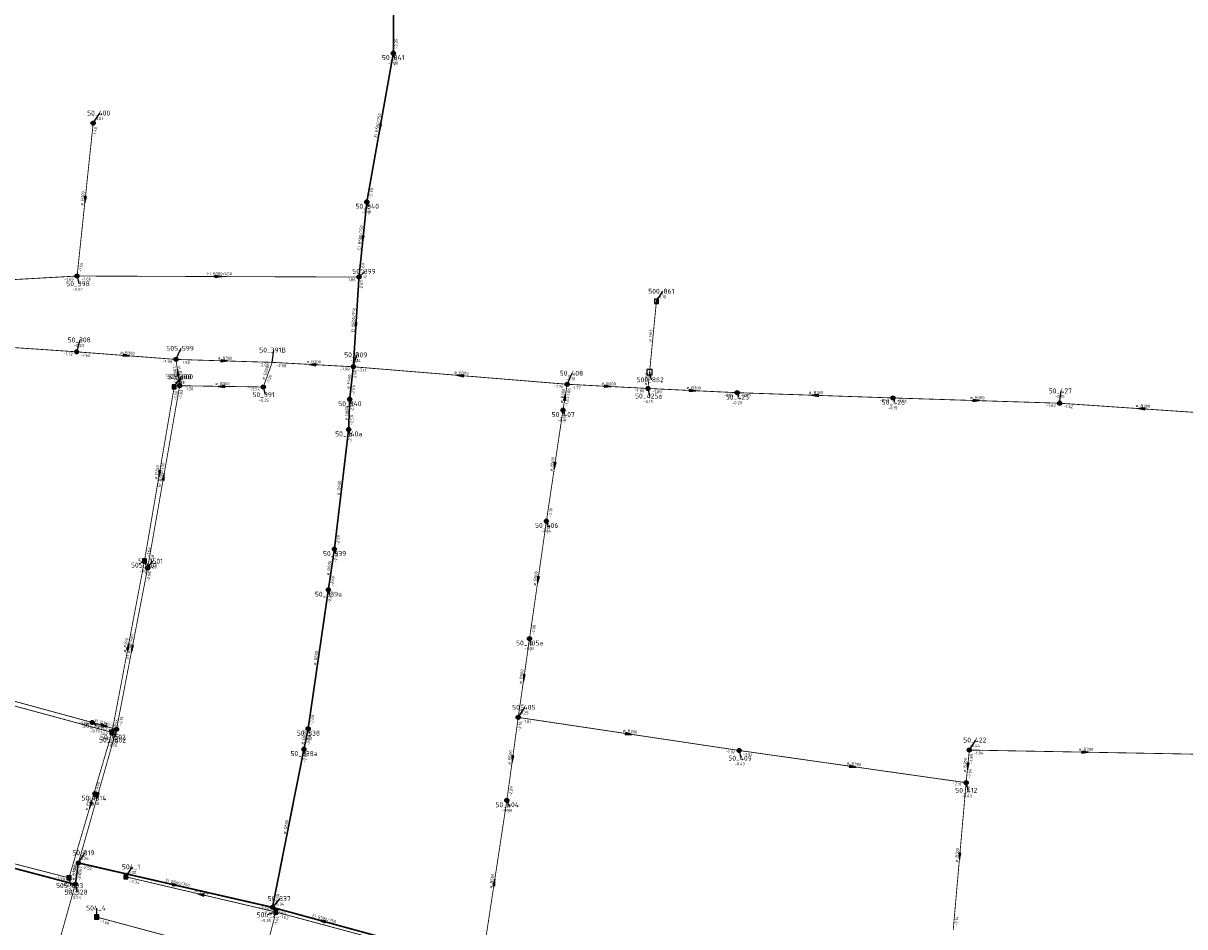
# Model space of a CAD drawing. Header units: metres. Extents: x 249000 to 255300, y 590580 to 596000.
# Tile 43 of 61: x 253554 to 253907, y 593480 to 593754. Entities that reach past the tile are written whole.
import ezdxf
from ezdxf.enums import TextEntityAlignment as Align
from ezdxf.lldxf.tags import DXFTag

# ---------------------------------------------------------------- set-up
doc = ezdxf.new("R2010")
doc.units = ezdxf.units.M
doc.header["$MEASUREMENT"] = 0
doc.linetypes.add('RI-GWA', pattern=[18.45, 6, -1.8, 1.75, -1.8, 1.75, -1.8, 1.75, -1.8])
doc.linetypes.add('RI-HWA', pattern=[7.4, 5, -2.4])
doc.layers.get('0').update_dxf_attribs({"linetype": 'CONTINUOUS'})
for name, color, linetype, lineweight in [('B-WE-RI-DRUK-G', 210, 'RI-PERS', 18), ('B-WE-RI-GWA_HOOFDRIOOL-G', 1, 'RI-GWA', 18), ('B-WE-RI-GWA_TRANSPORTLEIDING-G', 30, 'RI-GWA', 18), ('B-WE-RI-HWA_TRANSPORTLEIDING-G', 150, 'RI-HWA', 18)]:
    doc.layers.add(name, color=color, linetype=linetype, lineweight=lineweight)
for name, color, linetype in [('RIO-AFMETINGEN', 8, 'CONTINUOUS'), ('RIO-AFSCHOT', 7, 'CONTINUOUS'), ('RIO-BOK', 8, 'CONTINUOUS'), ('RIO-KNOOP', 7, 'CONTINUOUS'), ('RIO-KNOOPNAAM', 170, 'CONTINUOUS'), ('RIO-LEADER', 253, 'CONTINUOUS'), ('RIO-MAAIVELD', 104, 'CONTINUOUS')]:
    doc.layers.add(name, color=color, linetype=linetype)
doc.styles.add('RIO-TXT', font='isocp.shx')
tags = doc.linetypes.add('RI-PERS', pattern='A,7,-2,["P",Standard,S=1.8,R=0,X=-0.5,Y=-0.9],-2,7,-2,[102,NLCS.SHX,S=1,R=180,X=0,Y=0],-2', length=22).pattern_tags.tags
tags[6] = DXFTag(74, 10)

# ---------------------------------------------------------------- blocks, each defined once
blk = doc.blocks.new('K_PUN')
blk.add_lwpolyline([(0.5, 0.5), (-0.5, 0.5), (-0.5, -0.5), (0.5, -0.5)], close=True)
blk.add_solid([(-0.5, -0.5), (0.5, 0.5), (0.5, -0.5)])
at = {"style": 'RIO-TXT', "flags": 1}
blk.add_attdef('RIOLERINGSGEBIED', text='', height=1, dxfattribs=at).set_placement((0, 0), align=Align.CENTER)
blk.add_attdef('KNOOPNAAM', text='', height=1, dxfattribs=at).set_placement((0, 0), align=Align.TOP_CENTER)
blk = doc.blocks.new('K_DIV')
for p, q in [((-0.65, 0.65), (-0.65, -0.65)), ((0.65, 0.65), (-0.65, 0.65)), ((0.65, -0.65), (0.65, 0.65)), ((-0.65, -0.65), (0.65, -0.65))]:
    blk.add_line(p, q)
at = {"style": 'RIO-TXT', "flags": 1}
blk.add_attdef('RIOLERINGSGEBIED', text='', height=1, dxfattribs=at).set_placement((0, 0), align=Align.CENTER)
blk.add_attdef('KNOOPNAAM', text='', height=1, dxfattribs=at).set_placement((0, 0), align=Align.TOP_CENTER)
blk = doc.blocks.new('K_IPR')
blk.add_lwpolyline([(-0.5, -0.5), (0.5, -0.5), (0.5, 0.5), (-0.5, 0.5)], close=True)
blk.add_solid([(-0.5, 0.5), (0.5, 0.5), (-0.5, -0.5), (0.5, -0.5)])
at = {"style": 'RIO-TXT', "flags": 1}
blk.add_attdef('RIOLERINGSGEBIED', text='', height=1, dxfattribs=at).set_placement((0, 0), align=Align.CENTER)
blk.add_attdef('KNOOPNAAM', text='', height=1, dxfattribs=at).set_placement((0, 0), align=Align.TOP_CENTER)
blk = doc.blocks.new('K_IPG')
blk.add_circle((0, 0), 0.5)
for points in [[(0, 0), (-0.5, 0), (-0.433013, 0.25)], [(0, 0), (-0.433013, -0.25), (-0.5, 0)], [(0, 0), (-0.433013, 0.25), (-0.25, 0.433013)], [(0, 0), (-0.25, -0.433013), (-0.433013, -0.25)], [(0, 0), (-0.25, 0.433013), (0, 0.5)], [(0, 0), (0, -0.5), (-0.25, -0.433013)], [(0, 0), (0, 0.5), (0.25, 0.433013)], [(0, 0), (0.25, 0.433013), (0.433013, 0.25)], [(0, 0), (0.433013, 0.25), (0.5, 0)], [(0, 0), (0.5, 0), (0.433013, -0.25)], [(0, 0), (0.433013, -0.25), (0.25, -0.433013)], [(0, 0), (0.25, -0.433013), (0, -0.5)]]:
    blk.add_solid(points)
at = {"style": 'RIO-TXT', "flags": 1}
blk.add_attdef('RIOLERINGSGEBIED', text='', height=1, dxfattribs=at).set_placement((0, 0), align=Align.CENTER)
blk.add_attdef('KNOOPNAAM', text='', height=1, dxfattribs=at).set_placement((0, 0), align=Align.TOP_CENTER)
blk = doc.blocks.new('K_FIC')
blk.add_circle((0, 0), 0.0625)
at = {"style": 'RIO-TXT', "flags": 1}
blk.add_attdef('RIOLERINGSGEBIED', text='', height=1, dxfattribs=at).set_placement((0, 0), align=Align.CENTER)
blk.add_attdef('KNOOPNAAM', text='', height=1, dxfattribs=at).set_placement((0, 0), align=Align.TOP_CENTER)
blk = doc.blocks.new('L_VHR')
blk.add_lwpolyline([(-0.5, 0), (0.5, 0), (-0.5, 0.15), (-0.5, -0.15), (0.5, 0)])

msp = doc.modelspace()

# ---------------------------------------------------------------- linework, layer by layer
at = {"layer": 'B-WE-RI-DRUK-G', "const_width": 0.25}
for points in [[(253746.144, 593669.888), (253744.064, 593648.384)], [(253744.064, 593648.384), (253743.584, 593643.392)]]:
    msp.add_lwpolyline(points, dxfattribs=at)
at = {"layer": 'B-WE-RI-GWA_HOOFDRIOOL-G'}
for points in [[(253629.472, 593485.696, 0.5, 0.5, 0), (253639.024, 593533.76, 0.5, 0.5, 0), (253640.304, 593539.968, 0.5, 0.5, 0), (253646.448, 593582.208, 0.5, 0.5, 0), (253648.288, 593594.56, 0.5, 0.5, 0), (253652.608, 593630.912, 0.5, 0.5, 0), (253652.928, 593640.128, 0.5, 0.5, 0), (253654.032, 593649.984, 0.5, 0.5, 0), (253655.76, 593677.248, 0.5, 0.5, 0), (253658.144, 593700.096, 0.5, 0.5, 0), (253666.192, 593745.28, 0.5, 0.5, 0), (253666.624, 593793.6, 0.5, 0.5, 0), (253673.952, 593844.608, 0, 0, 0)], [(253693.088, 593468.352, 0.5, 0.5, 0), (253659.6, 593477.44, 0.5, 0.5, 0), (253629.472, 593485.696, 0.5, 0.5, 0), (253570.496, 593499.2, 0.5, 0.5, 0), (253569.552, 593492.672, 0.5, 0.5, 0), (253510.752, 593508.224, 0.5, 0.5, 0), (253478.752, 593517.376, 0.5, 0.5, 0), (253452.112, 593524.48, 0.5, 0.5, 0), (253448, 593525.824, 0.5, 0.5, 0), (253444.464, 593512.896, 0.5, 0.5, 0), (253434.592, 593475.712, 0.5, 0.5, 0), (253421.744, 593427.072, 0.5, 0.5, 0), (253409.616, 593380.224, 0.5, 0.5, 0), (253401.712, 593349.696, 0.5, 0.5, 0), (253389.408, 593301.504, 0.5, 0.5, 0), (253383.872, 593273.28, 0, 0, 0)]]:
    msp.add_lwpolyline(points, format="xyseb", dxfattribs=at)
at = {"layer": 'B-WE-RI-GWA_TRANSPORTLEIDING-G', "const_width": 0.25}
for points in [[(253666.192, 593745.28), (253666.624, 593793.6)], [(253658.144, 593700.096), (253666.192, 593745.28)], [(253570.096, 593677.568), (253574.992, 593724.032)], [(253655.76, 593677.248), (253658.144, 593700.096)], [(253524.672, 593675.008), (253570.096, 593677.568)], [(253570.096, 593677.568), (253655.76, 593677.248)], [(253654.032, 593649.984), (253655.76, 593677.248)], [(253533.088, 593657.024), (253569.968, 593654.528)], [(253569.968, 593654.528), (253600.144, 593652.224)], [(253600.144, 593652.224), (253629.376, 593651.328)], [(253601.264, 593644.224), (253600.144, 593652.224)], [(253626.688, 593643.84), (253629.376, 593651.328)], [(253629.376, 593651.328), (253654.032, 593649.984)], [(253652.928, 593640.128), (253654.032, 593649.984)], [(253654.032, 593649.984), (253719.024, 593644.672)], [(253591.536, 593588.864), (253601.264, 593644.224)], [(253601.264, 593644.224), (253626.688, 593643.84)], [(253717.744, 593636.8), (253719.024, 593644.672)], [(253719.024, 593644.672), (253743.584, 593643.392)], [(253743.584, 593643.392), (253770.672, 593642.112)], [(253652.608, 593630.912), (253652.928, 593640.128)], [(253770.672, 593642.112), (253818.048, 593640.512)], [(253818.048, 593640.512), (253868.656, 593638.912)], [(253868.656, 593638.912), (253918.624, 593635.52)], [(253712.72, 593603.072), (253717.744, 593636.8)], [(253648.288, 593594.56), (253652.608, 593630.912)], [(253707.584, 593567.36), (253712.72, 593603.072)], [(253646.448, 593582.208), (253648.288, 593594.56)], [(253582.064, 593539.776), (253591.536, 593588.864)], [(253640.304, 593539.968), (253646.448, 593582.208)], [(253704.144, 593543.424), (253707.584, 593567.36)], [(253574.688, 593541.888), (253518.624, 593557.184)], [(253700.688, 593518.208), (253704.144, 593543.424)], [(253704.144, 593543.424), (253771.296, 593533.376)], [(253574.688, 593541.888), (253582.064, 593539.776)], [(253639.024, 593533.76), (253640.304, 593539.968)], [(253582.064, 593539.776), (253570.496, 593499.2)], [(253629.472, 593485.696), (253639.024, 593533.76)], [(253771.296, 593533.376), (253840.256, 593523.584)], [(253840.256, 593523.584), (253841.232, 593533.504)], [(253841.232, 593533.504), (253911.52, 593532.224)], [(253836.336, 593478.848), (253840.256, 593523.584)], [(253693.088, 593468.352), (253700.688, 593518.208)], [(253557.152, 593448.576), (253569.552, 593492.672)]]:
    msp.add_lwpolyline(points, dxfattribs=at)
at = {"layer": 'B-WE-RI-HWA_TRANSPORTLEIDING-G', "const_width": 0.25}
for points in [[(253590.576, 593591.04), (253599.616, 593643.904)], [(253580.688, 593538.88), (253590.576, 593591.04)], [(253580.688, 593538.88), (253516.496, 593556.288)], [(253567.632, 593494.656), (253580.688, 593538.88)], [(253567.632, 593494.656), (253512.464, 593508.928)], [(253584.928, 593494.976), (253630.512, 593484.288)], [(253630.512, 593484.288), (253626.592, 593469.184)], [(253630.512, 593484.288), (253684.496, 593469.76)], [(253576.048, 593482.752), (253626.592, 593469.184)]]:
    msp.add_lwpolyline(points, dxfattribs=at)
at = {"layer": 'RIO-LEADER'}
for p, q in [((253666.19, 593745.31), (253666.55, 593743.9665)), ((253574.99, 593724.03), (253576.9664, 593727.0858)), ((253658.14, 593700.11), (253658.5, 593698.7665)), ((253655.76, 593677.23), (253657.5569, 593678.9676)), ((253570.1, 593677.55), (253570.6335, 593675.2216)), ((253746.14, 593669.88), (253748.1164, 593672.9358)), ((253569.97, 593654.56), (253571.0214, 593658.1497)), ((253600.14, 593652.23), (253601.6772, 593655.5932)), ((253629.37, 593651.34), (253629.9035, 593655.0684)), ((253654.03, 593650), (253655.0814, 593653.5897)), ((253599.62, 593643.92), (253601.5964, 593646.9758)), ((253601.26, 593644.2), (253601.62, 593646.9435)), ((253719.03, 593644.65), (253720.5672, 593648.0132)), ((253744.06, 593648.38), (253744.5935, 593646.0516)), ((253626.69, 593643.84), (253627.2235, 593641.5116)), ((253743.58, 593643.42), (253744.1135, 593641.0916)), ((253868.65, 593638.94), (253869.1835, 593642.6684)), ((253652.93, 593640.11), (253653.29, 593638.7665)), ((253770.67, 593642.09), (253771.03, 593640.7465)), ((253818.05, 593640.54), (253818.41, 593639.1965)), ((253717.75, 593636.82), (253718.11, 593635.4765)), ((253652.61, 593630.93), (253652.97, 593629.5865)), ((253712.72, 593603.1), (253713.08, 593601.7565)), ((253648.28, 593594.56), (253648.64, 593593.2165)), ((253590.58, 593591.04), (253590.94, 593589.6965)), ((253591.54, 593588.88), (253593.1294, 593590.9139)), ((253646.45, 593582.2), (253646.81, 593580.8565)), ((253707.59, 593567.39), (253707.95, 593566.0465)), ((253704.14, 593543.43), (253706.1164, 593546.4858)), ((253574.68, 593541.91), (253576.0136, 593541.0203)), ((253640.3, 593539.99), (253640.66, 593538.6465)), ((253580.69, 593538.87), (253581.2235, 593536.5416)), ((253582.06, 593539.78), (253581.5274, 593537.4515)), ((253841.23, 593533.49), (253843.2064, 593536.5458)), ((253639.03, 593533.78), (253639.39, 593532.4365)), ((253771.29, 593533.37), (253771.8235, 593531.0416)), ((253840.25, 593523.58), (253840.7835, 593521.2516)), ((253575.52, 593520.26), (253575.88, 593518.9165)), ((253700.69, 593518.23), (253701.05, 593516.8865)), ((253570.5, 593499.21), (253572.4764, 593502.2658)), ((253584.92, 593494.95), (253586.8964, 593498.0058)), ((253567.63, 593494.66), (253568.1635, 593492.3316)), ((253569.55, 593492.67), (253570.0835, 593490.3416)), ((253629.47, 593485.68), (253631.8254, 593488.3567)), ((253576.05, 593482.72), (253576.0497, 593485.495)), ((253630.51, 593484.26), (253627.8475, 593483.4215))]:
    msp.add_line(p, q, dxfattribs=at)

# ---------------------------------------------------------------- block references
at = {"layer": 'RIO-AFSCHOT', "xscale": 2, "yscale": 2, "zscale": 2}
for p, rotation in [((253662.165, 593722.71), 259.8936), ((253572.545, 593700.79), 263.9857), ((253656.95, 593688.67), 264.0529), ((253612.93, 593677.39), 359.786), ((253654.895, 593663.615), 86.356), ((253585.055, 593653.395), 355.5843), ((253614.755, 593651.785), 358.2562), ((253641.7, 593650.67), 176.8899999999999), ((253600.7, 593648.215), 97.94850000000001), ((253686.53, 593647.325), 175.2952), ((253613.975, 593644.02), 179.189), ((253731.305, 593644.035), 357.132), ((253757.125, 593642.755), 357.1896), ((253718.39, 593640.735), 80.7076), ((253794.36, 593641.315), 178.1265), ((253843.35, 593639.74), 358.1891), ((253893.635, 593637.245), 176.1194), ((253595.1, 593617.48), 260.2907999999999), ((253715.235, 593619.96), 261.5075), ((253596.4, 593616.54), 80.0265), ((253710.155, 593585.245), 261.8167), ((253585.635, 593564.955), 79.2577), ((253586.8, 593564.33), 259.0641), ((253705.865, 593555.41), 261.798), ((253578.37, 593540.845), 343.9025), ((253737.715, 593538.4), 351.4805000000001), ((253876.375, 593532.87), 358.9894), ((253702.415, 593530.83), 262.1961), ((253840.74, 593528.535), 264.3439), ((253805.77, 593528.475), 351.9207), ((253576.28, 593519.495), 254.0882), ((253574.16, 593516.765), 253.535), ((253838.295, 593501.22), 264.9946), ((253696.885, 593493.28), 81.3207), ((253599.985, 593492.445), 347.0791), ((253607.715, 593489.605), 166.8048999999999), ((253644.535, 593481.57), 164.7415999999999)]:
    msp.add_blockref('L_VHR', p, dxfattribs=dict(at, rotation=rotation))
at = {"layer": 'RIO-KNOOP', "xscale": 1.25, "yscale": 1.25, "zscale": 1.25}
for name, p in [('K_IPG', (253666.192, 593745.28)), ('K_IPG', (253574.992, 593724.032)), ('K_IPG', (253658.144, 593700.096)), ('K_IPG', (253570.096, 593677.568)), ('K_IPG', (253655.76, 593677.248)), ('K_PUN', (253746.144, 593669.888)), ('K_IPG', (253569.968, 593654.528)), ('K_IPG', (253600.144, 593652.224)), ('K_FIC', (253629.376, 593651.328)), ('K_IPG', (253654.032, 593649.984)), ('K_DIV', (253744.064, 593648.384)), ('K_IPR', (253599.616, 593643.904)), ('K_IPG', (253601.264, 593644.224)), ('K_IPG', (253626.688, 593643.84)), ('K_IPG', (253719.024, 593644.672)), ('K_IPG', (253743.584, 593643.392)), ('K_IPG', (253770.672, 593642.112)), ('K_IPG', (253652.928, 593640.128)), ('K_IPG', (253818.048, 593640.512)), ('K_IPG', (253868.656, 593638.912)), ('K_IPG', (253717.744, 593636.8)), ('K_IPG', (253652.608, 593630.912)), ('K_IPG', (253712.72, 593603.072)), ('K_IPG', (253648.288, 593594.56)), ('K_IPR', (253590.576, 593591.04)), ('K_IPG', (253591.536, 593588.864)), ('K_IPG', (253646.448, 593582.208)), ('K_IPG', (253707.584, 593567.36)), ('K_IPG', (253704.144, 593543.424)), ('K_IPG', (253574.688, 593541.888)), ('K_IPG', (253582.064, 593539.776)), ('K_IPG', (253640.304, 593539.968)), ('K_IPR', (253580.688, 593538.88)), ('K_IPG', (253639.024, 593533.76)), ('K_IPG', (253771.296, 593533.376)), ('K_IPG', (253841.232, 593533.504)), ('K_IPG', (253840.256, 593523.584)), ('K_IPG', (253575.52, 593520.256)), ('K_IPG', (253700.688, 593518.208)), ('K_IPG', (253570.496, 593499.2)), ('K_IPR', (253567.632, 593494.656)), ('K_IPR', (253584.928, 593494.976)), ('K_IPG', (253569.552, 593492.672)), ('K_IPG', (253629.472, 593485.696)), ('K_IPR', (253630.512, 593484.288)), ('K_IPR', (253576.048, 593482.752))]:
    msp.add_blockref(name, p, dxfattribs=at)

# ---------------------------------------------------------------- texts
at = {"layer": 'RIO-AFMETINGEN', "style": 'RIO-TXT'}
for s, rotation, p in [('EI B500/750', 79.8936, (253661.2031, 593719.5903)), ('ø B300', 83.9857, (253571.9494, 593698.952)), ('EI B500/750', 84.0529, (253656.2169, 593685.4886)), ('EI B300/450', 359.786, (253609.6911, 593677.8272)), ('EI B500/750', 86.356, (253654.2903, 593660.4065)), ('ø H63', 84.4656, (253744.54, 593657.5562)), ('ø B300', 355.5843, (253583.2014, 593653.9478)), ('ø B300', 358.2562, (253612.8778, 593652.2504)), ('ø B250', 277.9485, (253600.8364, 593650.1429)), ('ø G200', 70.3294, (253627.0173, 593645.9447)), ('ø B300', 356.89, (253639.8345, 593651.1786)), ('ø P400', 83.645, (253652.8735, 593643.2204)), ('ø B300', 355.2952, (253684.6802, 593647.8981)), ('ø H63', 84.4639, (253743.2652, 593644.3258)), ('ø B300', 359.189, (253612.0905, 593644.4536)), ('ø B500', 80.7076, (253717.6903, 593638.9339)), ('ø B300', 357.132, (253729.4371, 593644.5357)), ('ø B300', 357.1896, (253755.2567, 593643.2546)), ('ø B300', 358.1265, (253792.4842, 593641.7904)), ('ø B300', 358.1891, (253841.4737, 593640.2144)), ('ø G600', 87.9947, (253652.3044, 593633.6449)), ('ø B300', 356.1194, (253891.7768, 593637.7867)), ('ø B500', 81.5075, (253714.5605, 593618.1497)), ('ø P250', 80.2908, (253594.3872, 593615.6844)), ('EI B300/450', 80.0265, (253595.4453, 593613.418)), ('ø G600', 83.2023, (253649.8243, 593610.9152)), ('ø G600', 81.5698, (253646.6925, 593586.5687)), ('ø B500', 81.8167, (253709.4903, 593583.4309)), ('ø P250', 79.2577, (253584.89, 593563.1726)), ('EI B300/450', 79.0641, (253585.793, 593561.2243)), ('ø G600', 81.7021, (253642.7066, 593559.2821)), ('ø B500', 81.798, (253705.1997, 593553.5963)), ('EI B300/450', 343.9025, (253575.3678, 593542.1282)), ('ø G600', 78.434, (253638.8944, 593535.1133)), ('ø B300', 351.4805, (253735.9078, 593539.0958)), ('ø B500', 82.1961, (253701.7623, 593529.0118)), ('ø B300', 358.9894, (253874.4921, 593533.3244)), ('ø B300', 351.9207, (253803.9575, 593529.1574)), ('ø B300', 84.3439, (253840.1559, 593526.6934)), ('EI B300/450', 74.0882, (253574.9964, 593516.4912)), ('ø P250', 73.535, (253573.2409, 593515.0655)), ('ø G600', 78.7509, (253633.4892, 593507.9539)), ('ø B300', 84.9946, (253837.7319, 593499.3718)), ('ø B1000', 81.7268, (253569.3179, 593493.8595)), ('EI B500/750', 347.0791, (253596.92, 593493.5762)), ('ø B500', 81.3207, (253696.2046, 593491.4715)), ('ø P160', 346.805, (253605.9689, 593490.4393)), ('EI B500/750', 344.7416, (253641.5163, 593482.8163))]:
    msp.add_text(s, height=0.9, rotation=rotation, dxfattribs=at).set_placement(p)
at = {"layer": 'RIO-BOK', "style": 'RIO-TXT'}
for s, rotation, p in [('-2.35', 89.4805, (253667.5015, 593746.5982)), ('-2.35', 79.8936, (253666.7684, 593741.1436)), ('-1.40', 83.9857, (253575.8643, 593719.9152)), ('-2.39', 79.8936, (253659.6478, 593701.1617)), ('-2.49', 84.0529, (253659.0191, 593695.9963)), ('-1.56', 83.9857, (253571.5289, 593678.7066)), ('-2.69', 84.0529, (253657.1875, 593678.3883)), ('-1.69', 3.1746, (253566.1771, 593676.0304)), ('-1.66', 359.786, (253571.3958, 593676.246)), ('-1.86', 359.786, (253651.7554, 593675.9967)), ('-2.69', 86.356, (253656.8037, 593673.1545)), ('-1.72', 356.1842, (253565.8934, 593653.55)), ('-1.66', 355.5843, (253571.1667, 593653.1645)), ('-2.57', 86.356, (253655.4098, 593651.2148)), ('-1.98', 355.5843, (253596.0528, 593651.2585)), ('-1.98', 277.9485, (253599.0329, 593650.7624)), ('-1.98', 358.2562, (253601.4005, 593650.8918)), ('-2.08', 358.2562, (253625.3328, 593650.1783)), ('-2.08', 356.89, (253630.5982, 593649.9722)), ('-1.98', 356.89, (253649.9663, 593648.932)), ('-3.11', 355.2952, (253655.2197, 593648.5985)), ('-1.83', 277.9485, (253599.4225, 593647.9825)), ('-1.26', 70.3294, (253628.3516, 593644.6266)), ('-2.59', 83.645, (253654.8797, 593645.8796)), ('-1.60', 80.2908, (253600.2273, 593639.7578)), ('-1.83', 80.0265, (253601.8481, 593640.0347)), ('-1.30', 359.189, (253602.5421, 593642.8825)), ('-1.23', 359.189, (253622.6723, 593642.6103)), ('-2.59', 83.645, (253654.3657, 593641.2581)), ('-1.76', 355.2952, (253714.9398, 593643.7212)), ('-1.86', 80.7076, (253719.6675, 593640.4915)), ('-1.77', 357.132, (253720.264, 593643.2874)), ('-1.80', 357.132, (253739.5204, 593642.3348)), ('-1.80', 357.1896, (253744.8153, 593642.0586)), ('-2.59', 87.9947, (253654.0898, 593636.0664)), ('-1.67', 80.7076, (253719.2427, 593637.893)), ('-1.83', 357.1896, (253766.6118, 593641.0024)), ('-1.77', 358.1265, (253771.9274, 593640.749)), ('-1.52', 358.1265, (253814.0108, 593639.399)), ('-1.56', 358.1891, (253819.3089, 593639.2004)), ('-1.71', 81.5075, (253718.4456, 593632.6717)), ('-1.62', 358.1891, (253864.6122, 593637.7966)), ('-1.62', 356.1194, (253869.8597, 593637.5558)), ('-2.59', 87.9947, (253653.9545, 593632.1837)), ('-2.59', 83.2023, (253653.4279, 593626.8033)), ('-2.10', 81.5075, (253714.1975, 593604.1938)), ('-2.06', 81.8167, (253713.4379, 593598.955)), ('-2.59', 83.2023, (253649.7245, 593595.697)), ('-1.63', 80.2908, (253592.0804, 593592.1021)), ('-2.60', 81.5698, (253648.98, 593590.4118)), ('-1.60', 79.2577, (253591.1122, 593586.8675)), ('-1.58', 80.0265, (253593.0453, 593589.9352)), ('-2.06', 79.0641, (253592.0579, 593584.7051)), ('-2.60', 81.5698, (253647.9264, 593583.2954)), ('-2.60', 81.7021, (253647.1596, 593578.0535)), ('-2.08', 81.8167, (253709.0616, 593568.4917)), ('-2.10', 81.798, (253708.3066, 593563.2452)), ('-2.19', 81.798, (253705.612, 593544.5312)), ('-2.16', 79.0641, (253583.5828, 593540.8098)), ('-2.60', 81.7021, (253641.7738, 593541.0888)), ('-1.96', 344.743, (253570.4884, 593541.7415)), ('-1.91', 343.9025, (253575.5694, 593540.3011)), ('-2.16', 343.9025, (253577.8574, 593539.6423)), ('-1.56', 79.2577, (253582.2093, 593539.9049)), ('-2.16', 82.1961, (253704.8854, 593539.2904)), ('-1.81', 351.4805, (253705.2338, 593541.9525)), ('-1.62', 344.8204, (253576.4997, 593538.701)), ('-1.54', 73.535, (253580.8033, 593534.6647)), ('-2.17', 74.0882, (253582.1908, 593535.5833)), ('-2.60', 78.434, (253640.5641, 593534.793)), ('-2.60', 78.434, (253640.772, 593535.8099)), ('-1.91', 351.4805, (253767.1478, 593532.717)), ('-1.84', 358.9894, (253842.5075, 593532.1681)), ('-2.60', 78.7509, (253639.5251, 593529.6023)), ('-1.91', 351.9207, (253772.3951, 593531.9009)), ('-1.89', 84.3439, (253842.13, 593529.3809)), ('-2.04', 84.3439, (253841.6716, 593524.7456)), ('-2.11', 351.9207, (253836.113, 593522.8963)), ('-2.29', 82.1961, (253702.1543, 593519.3415)), ('-2.06', 84.9946, (253841.1966, 593519.4812)), ('-2.29', 81.3207, (253701.3719, 593514.0786)), ('-2.36', 74.0882, (253572.1059, 593500.1048)), ('-1.58', 73.535, (253569.245, 593495.5382)), ('-2.67', 81.7268, (253571.2099, 593495.0649)), ('-2.52', 347.0791, (253571.4771, 593497.6529)), ('-1.59', 345.4995, (253563.4403, 593494.4356)), ('-2.67', 81.7268, (253571.0226, 593493.7704)), ('-2.34', 346.805, (253585.8897, 593493.3882)), ('-2.68', 345.1769, (253565.36, 593492.4714)), ('-2.68', 74.2895, (253569.7187, 593488.4667)), ('-2.60', 78.7509, (253630.9984, 593486.7014)), ('-2.58', 347.0791, (253625.2889, 593485.3423)), ('-2.28', 346.805, (253626.3251, 593483.9339)), ('-2.60', 344.7416, (253630.3828, 593484.0843)), ('-1.60', 344.9855, (253576.9696, 593481.1282)), ('-1.64', 75.475, (253630.7588, 593480.0643)), ('-1.62', 344.9684, (253631.4291, 593482.6679)), ('-2.14', 84.9946, (253837.7483, 593480.0416))]:
    msp.add_text(s, height=0.9, rotation=rotation, dxfattribs=at).set_placement(p)
at = {"layer": 'RIO-KNOOPNAAM', "style": 'RIO-TXT'}
for s, p in [('50_841', (253662.725, 593743.2165)), ('50_400', (253573.1414, 593726.3358)), ('50_840', (253654.675, 593698.0165)), ('50_399', (253653.7319, 593678.2176)), ('50_398', (253566.8085, 593674.4716)), ('500_861', (253743.6539, 593672.1858)), ('50_308', (253567.1964, 593657.3997)), ('505_599', (253597.2147, 593654.8432)), ('50_391B', (253625.441, 593654.3184)), ('50_309', (253651.2564, 593652.8397)), ('505_600', (253597.1339, 593646.2258)), ('50_390', (253597.795, 593646.1935)), ('50_408', (253716.7422, 593647.2632)), ('500_862', (253740.131, 593645.3016)), ('50_427', (253865.3585, 593641.9184)), ('50_391', (253623.3985, 593640.7616)), ('50_340', (253649.465, 593638.0165)), ('50_425a', (253739.651, 593640.3416)), ('50_425', (253767.205, 593639.9965)), ('50_426', (253814.585, 593638.4465)), ('50_407', (253714.285, 593634.7265)), ('50_340a', (253648.5075, 593628.8365)), ('50_406', (253709.255, 593601.0065)), ('50_339', (253644.815, 593592.4665)), ('505_601', (253586.4775, 593588.9465)), ('50_1501', (253588.6669, 593590.1639)), ('50_339a', (253642.3475, 593580.1065)), ('50_405a', (253703.4875, 593565.2965)), ('50_405', (253702.2914, 593545.7358)), ('50_1503', (253571.5511, 593540.2703)), ('505_602', (253576.761, 593535.7916)), ('50_1502', (253577.0649, 593536.7015)), ('50_338', (253636.835, 593537.8965)), ('50_422', (253839.3814, 593535.7958)), ('50_338a', (253634.9275, 593531.6865)), ('50_409', (253767.9985, 593530.2916)), ('50_1314', (253571.4175, 593518.1665)), ('50_412', (253836.9585, 593520.5016)), ('50_404', (253697.225, 593516.1365)), ('50_319', (253568.6514, 593501.5158)), ('504_1', (253583.7089, 593497.2558)), ('505_603', (253563.701, 593491.5816)), ('50_328', (253566.2585, 593489.5916)), ('50_337', (253628.0004, 593487.6067)), ('504_4', (253572.8622, 593484.745)), ('504_2', (253624.66, 593482.6715))]:
    msp.add_text(s, height=1.5, dxfattribs=at).set_placement(p)
at = {"layer": 'RIO-MAAIVELD', "style": 'RIO-TXT'}
for s, p in [('-0.20', (253664.6375, 593741.8165)), ('-0.03', (253575.0539, 593724.9358)), ('-0.10', (253656.5875, 593696.6165)), ('0.12', (253656.0269, 593676.8176)), ('-0.02', (253568.721, 593673.0716)), ('-0.10', (253746.2039, 593670.7858)), ('-0.23', (253569.1089, 593655.9997)), ('-0.34', (253653.1689, 593651.4397)), ('-0.10', (253718.6547, 593645.8632)), ('-0.33', (253599.6839, 593644.8258)), ('-0.29', (253599.7075, 593644.7935)), ('-0.25', (253625.311, 593639.3616)), ('-0.15', (253742.201, 593638.9416)), ('-0.20', (253769.1175, 593638.5965)), ('-0.15', (253867.271, 593640.5184)), ('-0.15', (253816.4975, 593637.0465)), ('-0.11', (253716.1975, 593633.3265)), ('-0.14', (253711.1675, 593599.6065)), ('-0.26', (253591.2169, 593588.7639)), ('-0.31', (253589.0275, 593587.5465)), ('-0.21', (253706.0375, 593563.8965)), ('-0.25', (253704.2039, 593544.3358)), ('-0.19', (253574.1011, 593538.8703)), ('-0.31', (253638.7475, 593536.4965)), ('-0.20', (253579.311, 593534.3916)), ('-0.22', (253579.6149, 593535.3015)), ('-0.44', (253841.2939, 593534.3958)), ('-0.43', (253769.911, 593528.8916)), ('-0.43', (253838.871, 593519.1016)), ('-0.18', (253573.9675, 593516.7665)), ('-0.28', (253699.1375, 593514.7365)), ('-0.26', (253570.5639, 593500.1158)), ('-0.32', (253584.9839, 593495.8558)), ('-0.27', (253566.251, 593490.1816)), ('-0.23', (253568.171, 593488.1916)), ('-0.34', (253629.9129, 593486.2067)), ('-0.35', (253625.935, 593481.2715))]:
    msp.add_text(s, height=0.9, dxfattribs=at).set_placement(p)

doc.saveas('drawing.dxf')
